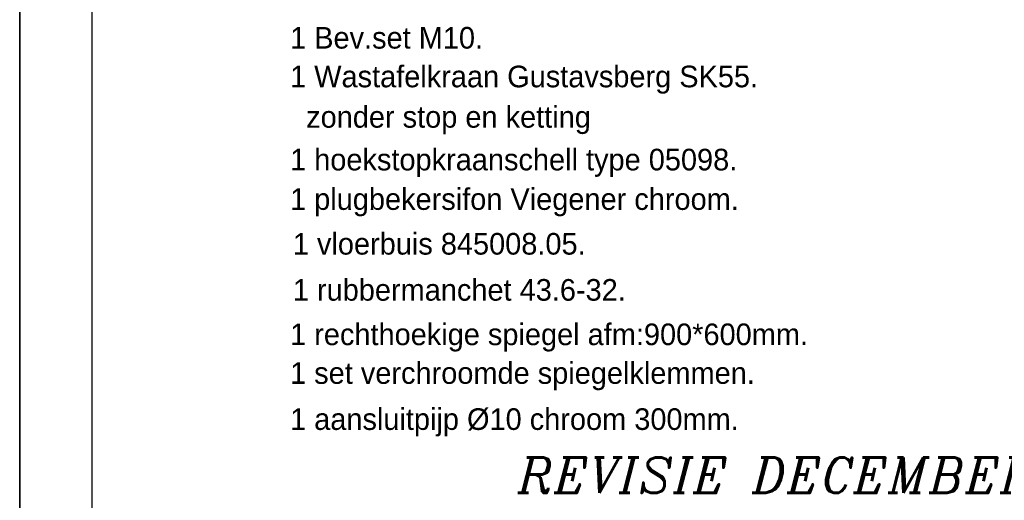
# Model space of a CAD drawing. Extents: x -33748 to 12452, y -14932 to 2888.
# Tile 48 of 194: x -25348 to -22618, y -13453 to -12119. Entities that reach past the tile are written whole.
import ezdxf

# ---------------------------------------------------------------- set-up
doc = ezdxf.new("R2010")
doc.units = 0
doc.header["$LTSCALE"] = 20
for name, color, linetype in [('00KAD025', 2, 'CONTINUOUS'), ('00KAD070', 5, 'CONTINUOUS'), ('BL$2----', 7, 'CONTINUOUS'), ('SANITAIR', 7, 'CONTINUOUS'), ('WL561---', 4, 'CONTINUOUS')]:
    doc.layers.add(name, color=color, linetype=linetype)
doc.styles.add('ITALICC', font='italicc', dxfattribs={"width": 10, "height": 10})

# ---------------------------------------------------------------- blocks, each defined once
blk = doc.blocks.new('A4-VER')
at = {"layer": '00KAD025', "linetype": 'CONTINUOUS'}
for p, q in [((0, 297), (0, 0)), ((210, 0), (210, 297))]:
    blk.add_line(p, q, dxfattribs=at)
at = {"layer": '00KAD070', "linetype": 'CONTINUOUS'}
blk.add_line((10, 287), (10, 10), dxfattribs=at)

msp = doc.modelspace()

# ---------------------------------------------------------------- block references
at = {"layer": 'BL$2----', "xscale": 20, "yscale": 20, "zscale": 20}
for p in [(-29548.0224, -14931.81975), (-25348.0224, -14931.81975)]:
    msp.add_blockref('A4-VER', p, dxfattribs=at)

# ---------------------------------------------------------------- texts
at = {"layer": 'SANITAIR', "color": 1}
for s, p in [('1 Bev.set M10.', (-24598.28607, -12198.94186)), ('1 Wastafelkraan Gustavsberg SK55.', (-24598.28607, -12306.33011)), ('  zonder stop en ketting', (-24598.28607, -12418.42284)), ('1 hoekstopkraanschell type 05098.', (-24598.28607, -12537.01126)), ('1 plugbekersifon Viegener chroom.', (-24598.28607, -12646.64141)), ('1 vloerbuis 845008.05.', (-24590.55955, -12770.73897)), ('1 rubbermanchet 43.6-32.', (-24590.55955, -12898.66845)), ('1 rechthoekige spiegel afm:900*600mm.', (-24598.28607, -13022.0716)), ('1 set verchroomde spiegelklemmen.', (-24598.28607, -13129.45985)), ('1 aansluitpijp %%C10 chroom 300mm.', (-24598.28607, -13257.38933))]:
    msp.add_text(s, height=60.0000038, dxfattribs=at).set_placement(p)
at = {"layer": 'WL561---', "color": 5, "linetype": 'CONTINUOUS', "style": 'ITALICC'}
msp.add_text('REVISIE DECEMBER 2002', height=97.8432, dxfattribs=at).set_placement((-23966.72569, -13432.07653))

doc.saveas('drawing.dxf')
